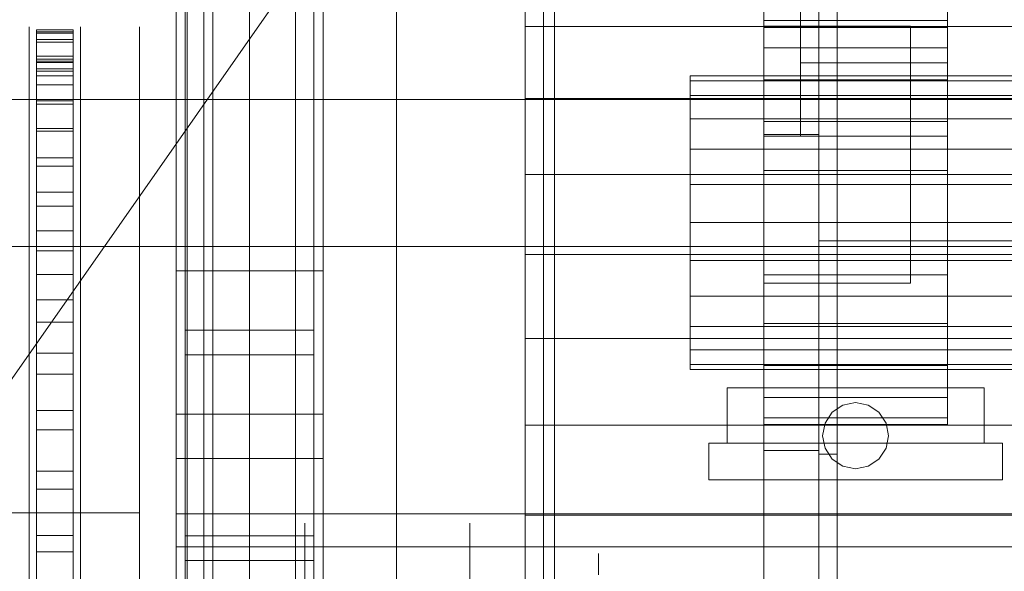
# Model space of a CAD drawing. Header units: millimetres. Extents: x -2233 to 61924, y -68080 to 6847.
# Tile 32 of 256: x -1543 to -1274, y -34168 to -34018. Entities that reach past the tile are written whole.
import ezdxf

# ---------------------------------------------------------------- set-up
doc = ezdxf.new("R2010")
doc.units = ezdxf.units.MM
for name, color, linetype, lineweight in [('COTAS_O', 1, 'Continuous', 0), ('frontal_briquetadora', 7, 'Continuous', 0), ('frontal_C03', 7, 'Continuous', 0), ('frontal_dosificador', 7, 'Continuous', 0), ('frontal_secador', 7, 'Continuous', 0), ('frontal_tolva', 7, 'Continuous', 0)]:
    doc.layers.add(name, color=color, linetype=linetype, lineweight=lineweight)
doc.dimstyles.new('R19_100', dxfattribs={"dimtxt": 250, "dimasz": 150, "dimexe": 150, "dimexo": 80, "dimgap": 100, "dimtad": 1, "dimtih": 1, "dimtoh": 1, "dimdsep": 46, "dimcen": 0.09, "dimadec": 0, "dimazin": 0, "dimtfac": 1, "dimtdec": 4, "dimtofl": 0, "dimtmove": 0, "dimatfit": 3, "dimfxl": 1, "dimtolj": 1, "dimtzin": 0, "dimarcsym": 0})

# ---------------------------------------------------------------- blocks, each defined once
blk = doc.blocks.new('DIM_R27_51')
at = {"layer": 'COTAS_O'}
for p, q in [((-1725, -31700), (-1025, -31700)), ((-1025, -31700), (-1070, -31850)), ((-1025, -34400), (-1025, -31700)), ((-1025, -31700), (-980, -31850)), ((-1025, -34400), (-1070, -34250)), ((-1025, -34400), (-980, -34250)), ((-1725, -34400), (-1025, -34400))]:
    blk.add_line(p, q, dxfattribs=at)
blk.add_text('2700 O', height=250, rotation=90, dxfattribs=at).set_placement((-1125, -33050))
blk = doc.blocks.new('DIM_R27_52')
at = {"layer": 'COTAS_O'}
for p, q in [((-1725, -33700), (-1575, -33655)), ((1725, -33700), (1575, -33655)), ((-1725, -34400), (-1725, -33700)), ((-1725, -33700), (1725, -33700)), ((-1725, -33700), (-1575, -33745)), ((1725, -33700), (1575, -33745)), ((1725, -34400), (1725, -33700))]:
    blk.add_line(p, q, dxfattribs=at)
blk.add_text('3450 O', height=250, dxfattribs=at).set_placement((0, -33600))
blk = doc.blocks.new('DIM_R27_57')
at = {"layer": 'COTAS_O'}
for p, q in [((-1480, -33670), (-780, -33670)), ((-780, -33670), (-825, -33820)), ((-780, -36000), (-780, -33670)), ((-780, -33670), (-735, -33820)), ((-780, -36000), (-825, -35850)), ((-780, -36000), (-735, -35850)), ((-1480, -36000), (-780, -36000))]:
    blk.add_line(p, q, dxfattribs=at)
blk.add_text('2330 O', height=250, rotation=90, dxfattribs=at).set_placement((-880, -34835))
blk = doc.blocks.new('DIM_R27_59')
at = {"layer": 'COTAS_O'}
for p, q in [((-1400, -33000), (-700, -33000)), ((-700, -33000), (-745, -33150)), ((-700, -36000), (-700, -33000)), ((-700, -33000), (-655, -33150)), ((-700, -36000), (-745, -35850)), ((-700, -36000), (-655, -35850)), ((-1400, -36000), (-700, -36000))]:
    blk.add_line(p, q, dxfattribs=at)
blk.add_text('3000 O', height=250, rotation=90, dxfattribs=at).set_placement((-800, -34500))

msp = doc.modelspace()

# ---------------------------------------------------------------- linework, layer by layer
at = {"layer": 'frontal_briquetadora'}
for p, q in [((-1405, -34020.086), (-1405, -34001.746)), ((-1540, -34021.432), (-1540, -34020.159)), ((-1540, -34023.974), (-1540, -34021.432)), ((-1538, -34021.599), (-1538, -34021.008)), ((-1538, -34021.008), (-1538, -34021.918)), ((-1538, -34021.008), (-1528, -34021.008)), ((-1538, -34023.687), (-1538, -34021.599)), ((-1538, -34021.599), (-1528, -34021.599)), ((-1538, -34021.918), (-1538, -34024.323)), ((-1538, -34021.918), (-1528, -34021.918)), ((-1528, -34021.008), (-1528, -34021.918)), ((-1528, -34021.599), (-1528, -34021.008)), ((-1528, -34023.687), (-1528, -34021.599)), ((-1528, -34021.918), (-1528, -34024.323)), ((-1526, -34021.432), (-1526, -34020.159)), ((-1526, -34023.974), (-1526, -34021.432)), ((-1510, -34021.432), (-1510, -34020.159)), ((-1510, -34023.974), (-1510, -34021.432)), ((-1405, -34039.668), (-1405, -34020.086)), ((-630, -34020.086), (-1405, -34020.086)), ((-1540, -34027.772), (-1540, -34023.974)), ((-1538, -34255.522), (-1538, -34023.687)), ((-1538, -34023.687), (-1528, -34023.687)), ((-1538, -34024.323), (-1538, -34028.212)), ((-1538, -34024.323), (-1528, -34024.323)), ((-1528, -34255.522), (-1528, -34023.687)), ((-1528, -34024.323), (-1528, -34028.212)), ((-1526, -34027.772), (-1526, -34023.974)), ((-1510, -34027.772), (-1510, -34023.974)), ((-1540, -34032.813), (-1540, -34027.772)), ((-1540, -34030.642), (-1540, -34030)), ((-1538, -34028.212), (-1538, -34033.566)), ((-1538, -34028.212), (-1528, -34028.212)), ((-1538, -34029.008), (-1538, -34029.894)), ((-1538, -34029.584), (-1538, -34029.008)), ((-1538, -34029.008), (-1528, -34029.008)), ((-1538, -34031.618), (-1538, -34029.584)), ((-1538, -34029.584), (-1528, -34029.584)), ((-1538, -34029.894), (-1538, -34032.237)), ((-1538, -34029.894), (-1528, -34029.894)), ((-1528, -34028.212), (-1528, -34033.566)), ((-1528, -34029.584), (-1528, -34029.008)), ((-1528, -34029.008), (-1528, -34029.894)), ((-1528, -34031.618), (-1528, -34029.584)), ((-1528, -34029.894), (-1528, -34032.237)), ((-1526, -34032.813), (-1526, -34027.772)), ((-1526, -34030.642), (-1526, -34030)), ((-1510, -34032.813), (-1510, -34027.772)), ((-1540, -34032.567), (-1540, -34030.642)), ((-1540, -34035.764), (-1540, -34032.567)), ((-1540, -34039.075), (-1540, -34032.813)), ((-1538, -34263.452), (-1538, -34031.618)), ((-1538, -34031.618), (-1528, -34031.618)), ((-1538, -34032.237), (-1538, -34036.025)), ((-1538, -34032.237), (-1528, -34032.237)), ((-1528, -34263.452), (-1528, -34031.618)), ((-1528, -34032.237), (-1528, -34036.025)), ((-1526, -34032.567), (-1526, -34030.642)), ((-1526, -34035.764), (-1526, -34032.567)), ((-1526, -34039.075), (-1526, -34032.813)), ((-1510, -34039.075), (-1510, -34032.813)), ((-1538, -34033.566), (-1538, -34040.36)), ((-1538, -34033.566), (-1528, -34033.566)), ((-1528, -34033.566), (-1528, -34040.36)), ((-1540, -34040.222), (-1540, -34035.764)), ((-1538, -34036.025), (-1538, -34041.241)), ((-1538, -34036.025), (-1528, -34036.025)), ((-1528, -34036.025), (-1528, -34041.241)), ((-1526, -34040.222), (-1526, -34035.764)), ((-1540, -34046.532), (-1540, -34039.075)), ((-1540, -34045.921), (-1540, -34040.222)), ((-1538, -34040.36), (-1538, -34048.56)), ((-1538, -34040.36), (-1528, -34040.36)), ((-1528, -34040.36), (-1528, -34048.56)), ((-1526, -34046.532), (-1526, -34039.075)), ((-1526, -34045.921), (-1526, -34040.222)), ((-1510, -34046.532), (-1510, -34039.075)), ((-1405, -34060.408), (-1405, -34039.668)), ((-630, -34039.668), (-1405, -34039.668)), ((-1538, -34041.241), (-1538, -34047.859)), ((-1538, -34041.241), (-1528, -34041.241)), ((-1528, -34041.241), (-1528, -34047.859)), ((-1540, -34052.836), (-1540, -34045.921)), ((-1526, -34052.836), (-1526, -34045.921)), ((-1540, -34055.154), (-1540, -34046.532)), ((-1538, -34047.859), (-1538, -34055.846)), ((-1538, -34047.859), (-1528, -34047.859)), ((-1538, -34048.56), (-1538, -34058.126)), ((-1538, -34048.56), (-1528, -34048.56)), ((-1528, -34047.859), (-1528, -34055.846)), ((-1528, -34048.56), (-1528, -34058.126)), ((-1526, -34055.154), (-1526, -34046.532)), ((-1510, -34055.154), (-1510, -34046.532)), ((-1540, -34060.938), (-1540, -34052.836)), ((-1526, -34060.938), (-1526, -34052.836)), ((-1540, -34064.906), (-1540, -34055.154)), ((-1538, -34055.846), (-1538, -34065.165)), ((-1538, -34055.846), (-1528, -34055.846)), ((-1528, -34055.846), (-1528, -34065.165)), ((-1526, -34064.906), (-1526, -34055.154)), ((-1510, -34064.906), (-1510, -34055.154)), ((-1538, -34058.126), (-1538, -34069.012)), ((-1538, -34058.126), (-1528, -34058.126)), ((-1528, -34058.126), (-1528, -34069.012)), ((-1540, -34070.192), (-1540, -34060.938)), ((-1526, -34070.192), (-1526, -34060.938)), ((-1405, -34082.216), (-1405, -34060.408)), ((-630, -34060.408), (-1405, -34060.408)), ((-1540, -34075.747), (-1540, -34064.906)), ((-1526, -34075.747), (-1526, -34064.906)), ((-1510, -34075.747), (-1510, -34064.906)), ((-1538, -34065.165), (-1538, -34075.769)), ((-1538, -34065.165), (-1528, -34065.165)), ((-1528, -34065.165), (-1528, -34075.769)), ((-1540, -34080.559), (-1540, -34070.192)), ((-1538, -34069.012), (-1538, -34081.166)), ((-1538, -34069.012), (-1528, -34069.012)), ((-1528, -34069.012), (-1528, -34081.166)), ((-1526, -34080.559), (-1526, -34070.192)), ((-1540, -34087.632), (-1540, -34075.747)), ((-1526, -34087.632), (-1526, -34075.747)), ((-1510, -34087.632), (-1510, -34075.747)), ((-1538, -34075.769), (-1538, -34087.608)), ((-1538, -34075.769), (-1528, -34075.769)), ((-1528, -34075.769), (-1528, -34087.608)), ((-1540, -34091.994), (-1540, -34080.559)), ((-1526, -34091.994), (-1526, -34080.559)), ((-1538, -34081.166), (-1538, -34094.527)), ((-1538, -34081.166), (-1528, -34081.166)), ((-1528, -34081.166), (-1528, -34094.527)), ((-1510, -34088.791), (-1510, -34083.177)), ((-1405, -34105), (-1405, -34082.216)), ((-630, -34082.216), (-1405, -34082.216)), ((-1540, -34100.514), (-1540, -34087.632)), ((-1538, -34087.608), (-1538, -34100.623)), ((-1538, -34087.608), (-1528, -34087.608)), ((-1528, -34087.608), (-1528, -34100.623)), ((-1526, -34100.514), (-1526, -34087.632)), ((-1510, -34100.514), (-1510, -34087.632)), ((-1510, -34099.562), (-1510, -34088.791)), ((-1540, -34104.448), (-1540, -34091.994)), ((-1526, -34104.448), (-1526, -34091.994)), ((-1538, -34094.527), (-1538, -34109.032)), ((-1538, -34094.527), (-1528, -34094.527)), ((-1528, -34094.527), (-1528, -34109.032)), ((-1510, -34114.62), (-1510, -34099.562)), ((-1540, -34114.338), (-1540, -34100.514)), ((-1538, -34100.623), (-1538, -34114.753)), ((-1538, -34100.623), (-1528, -34100.623)), ((-1528, -34100.623), (-1528, -34114.753)), ((-1526, -34114.338), (-1526, -34100.514)), ((-1510, -34114.338), (-1510, -34100.514)), ((-1540, -34117.868), (-1540, -34104.448)), ((-1526, -34117.868), (-1526, -34104.448)), ((-1405, -34128.662), (-1405, -34105)), ((-630, -34105), (-1405, -34105)), ((-1538, -34109.032), (-1538, -34124.609)), ((-1538, -34109.032), (-1528, -34109.032)), ((-1528, -34109.032), (-1528, -34124.609)), ((-1540, -34129.049), (-1540, -34114.338)), ((-1538, -34114.753), (-1538, -34129.927)), ((-1538, -34114.753), (-1528, -34114.753)), ((-1528, -34114.753), (-1528, -34129.927)), ((-1526, -34129.049), (-1526, -34114.338)), ((-1510, -34129.049), (-1510, -34114.338)), ((-1510, -34132.744), (-1510, -34114.62)), ((-1540, -34132.196), (-1540, -34117.868)), ((-1526, -34132.196), (-1526, -34117.868)), ((-1538, -34124.609), (-1538, -34141.184)), ((-1538, -34124.609), (-1528, -34124.609)), ((-1528, -34124.609), (-1528, -34141.184)), ((-1540, -34144.586), (-1540, -34129.049)), ((-1526, -34144.586), (-1526, -34129.049)), ((-1510, -34144.586), (-1510, -34129.049)), ((-1405, -34153.1), (-1405, -34128.662)), ((-630, -34128.662), (-1405, -34128.662)), ((-1538, -34129.927), (-1538, -34146.072)), ((-1538, -34129.927), (-1528, -34129.927)), ((-1528, -34129.927), (-1528, -34146.072)), ((-1540, -34147.372), (-1540, -34132.196)), ((-1526, -34147.372), (-1526, -34132.196)), ((-1510, -34152.465), (-1510, -34132.744)), ((-1538, -34141.184), (-1538, -34158.675)), ((-1538, -34141.184), (-1528, -34141.184)), ((-1528, -34141.184), (-1528, -34158.675)), ((-1540, -34160.884), (-1540, -34144.586)), ((-1526, -34160.884), (-1526, -34144.586)), ((-1510, -34160.884), (-1510, -34144.586)), ((-1540, -34163.329), (-1540, -34147.372)), ((-1538, -34146.072), (-1538, -34163.111)), ((-1538, -34146.072), (-1528, -34146.072)), ((-1528, -34146.072), (-1528, -34163.111)), ((-1526, -34163.329), (-1526, -34147.372)), ((-1660, -34152.465), (-1510, -34152.465)), ((-1510, -34152.465), (-1510, -34172.186)), ((-1405, -34178.21), (-1405, -34153.1)), ((-630, -34153.1), (-1405, -34153.1)), ((-1465, -34158.033), (-1465, -34155.338)), ((-1420, -34158.033), (-1420, -34155.338)), ((-1538, -34158.675), (-1538, -34176.998)), ((-1538, -34158.675), (-1528, -34158.675)), ((-1528, -34158.675), (-1528, -34176.998)), ((-1465, -34163.372), (-1465, -34158.033)), ((-1420, -34163.372), (-1420, -34158.033)), ((-1540, -34177.878), (-1540, -34160.884)), ((-1526, -34177.878), (-1526, -34160.884)), ((-1510, -34177.878), (-1510, -34160.884)), ((-1540, -34180), (-1540, -34163.329)), ((-1538, -34163.111), (-1538, -34180.96)), ((-1538, -34163.111), (-1528, -34163.111)), ((-1528, -34163.111), (-1528, -34180.96)), ((-1526, -34180), (-1526, -34163.329)), ((-1465, -34171.257), (-1465, -34163.372)), ((-1420, -34171.257), (-1420, -34163.372)), ((-1385, -34164.709), (-1385, -34163.55)), ((-1385, -34166.797), (-1385, -34164.709)), ((-1385, -34169.4), (-1385, -34166.797))]:
    msp.add_line(p, q, dxfattribs=at)
at = {"layer": 'frontal_C03'}
for p, q in [((-1500, -34875.113), (-1500, -32314.944)), ((-1500, -32318.841), (-1500, -34879.011)), ((-1497, -35975), (-1497, -32996.942)), ((-1490, -35975), (-1490, -32996.942)), ((-1497, -35975), (-1497, -33266.434)), ((-1490, -35975), (-1490, -33266.434)), ((-1497, -35975), (-1497, -33805.417)), ((-1490, -35975), (-1490, -33805.417)), ((-1500, -34086.651), (-1500, -33817.159)), ((-1460, -33817.159), (-1460, -34086.651)), ((-1492.5, -34418.43), (-1492.5, -33823.47)), ((-1467.5, -33823.47), (-1467.5, -34418.43)), ((-1497.5, -34158.748), (-1497.5, -33833.28)), ((-1462.5, -33833.28), (-1462.5, -34158.748)), ((-1497.5, -34165.485), (-1497.5, -33840.017)), ((-1462.5, -34165.485), (-1462.5, -33840.017)), ((-1492.5, -34444.787), (-1492.5, -33849.827)), ((-1467.5, -34444.787), (-1467.5, -33849.827)), ((-1500, -34125.629), (-1500, -33856.137)), ((-1460, -34125.629), (-1460, -33856.137)), ((-1500, -34137.755), (-1500, -33868.264)), ((-1460, -33868.264), (-1460, -34137.755)), ((-1500, -34186.478), (-1500, -33916.987)), ((-1460, -34186.478), (-1460, -33916.987)), ((-1480, -34274.308), (-1480, -33927.401)), ((-1440, -33927.401), (-1440, -34274.308)), ((-1480, -33936.384), (-1480, -34283.291)), ((-1440, -34283.291), (-1440, -33936.384)), ((-1460, -34086.651), (-1500, -34086.651)), ((-1500, -34086.651), (-1500, -34125.629)), ((-1500, -34356.142), (-1500, -34086.651)), ((-1460, -34125.629), (-1460, -34086.651)), ((-1460, -34086.651), (-1460, -34356.142)), ((-1497.5, -34109.509), (-1497.5, -34102.771)), ((-1497.5, -34102.771), (-1462.5, -34102.771)), ((-1497.5, -34428.24), (-1497.5, -34102.771)), ((-1462.5, -34102.771), (-1462.5, -34109.509)), ((-1462.5, -34102.771), (-1462.5, -34428.24)), ((-1462.5, -34109.509), (-1497.5, -34109.509)), ((-1497.5, -34434.977), (-1497.5, -34109.509)), ((-1462.5, -34434.977), (-1462.5, -34109.509)), ((-1500, -34125.629), (-1460, -34125.629)), ((-1500, -34395.121), (-1500, -34125.629)), ((-1460, -34395.121), (-1460, -34125.629)), ((-1460, -34137.755), (-1500, -34137.755)), ((-1500, -34137.755), (-1500, -34186.478)), ((-1500, -34407.247), (-1500, -34137.755)), ((-1460, -34186.478), (-1460, -34137.755)), ((-1460, -34137.755), (-1460, -34407.247)), ((-1500, -34161.736), (-1500, -34152.753)), ((-1500, -34152.753), (1500, -34152.753)), ((-1500, -34186.859), (-1500, -34152.753)), ((-1462.5, -34158.748), (-1497.5, -34158.748)), ((-1497.5, -34158.748), (-1497.5, -34165.485)), ((-1462.5, -34165.485), (-1462.5, -34158.748)), ((1500, -34161.736), (-1500, -34161.736)), ((-1500, -34161.736), (-1500, -34195.842)), ((-1497.5, -34165.485), (-1462.5, -34165.485))]:
    msp.add_line(p, q, dxfattribs=at)
at = {"layer": 'frontal_dosificador'}
for p, q in [((-1500, -34040), (-1500, -34000)), ((-500, -34040), (-1850, -34040)), ((-500, -34040), (-1770, -34040)), ((-1500, -34040), (-1650, -34040)), ((-500, -34080), (-1850, -34080))]:
    msp.add_line(p, q, dxfattribs=at)
at = {"layer": 'frontal_secador'}
for p, q in [((-1400, -36000), (-1400, -33000)), ((-1340, -36000), (-1340, -33000)), ((-1400, -36000), (-1400, -33075)), ((-1400, -35590), (-1400, -33075)), ((-1400, -35940), (-1400, -33075)), ((-1400, -34650), (-1400, -33075)), ((-1397, -35940), (-1397, -33075)), ((-1325, -36000), (-1325, -33075)), ((-1325, -35590), (-1325, -33075)), ((-1325, -35980), (-1325, -33075)), ((-1320, -35980), (-1320, -33075)), ((-1400, -36000), (-1400, -33250)), ((-1330, -34030), (-1330, -34002)), ((-1290, -34030), (-1290, -34002)), ((-1340, -34020.374), (-1340, -34018.5)), ((-1290, -34018.5), (-1340, -34018.5)), ((-1290, -34020.374), (-1290, -34018.5)), ((-1340, -34020), (-1300, -34020)), ((-1340, -34050), (-1340, -34020)), ((-1340, -34025.869), (-1340, -34020.374)), ((-1290, -34020.374), (-1340, -34020.374)), ((-1300, -34050), (-1300, -34020)), ((-1290, -34025.869), (-1290, -34020.374)), ((-1340, -34034.609), (-1340, -34025.869)), ((-1290, -34025.869), (-1340, -34025.869)), ((-1290, -34034.609), (-1290, -34025.869)), ((-1330, -34030), (-1290, -34030)), ((-1330, -34050), (-1330, -34030)), ((-1290, -34050), (-1290, -34030)), ((-1360, -34034.863), (-1360, -34033.5)), ((1360, -34033.5), (-1360, -34033.5)), ((-1360, -34038.859), (-1360, -34034.863)), ((1360, -34034.863), (-1360, -34034.863)), ((-1340, -34046), (-1340, -34034.609)), ((-1290, -34034.609), (-1340, -34034.609)), ((-1290, -34046), (-1290, -34034.609)), ((-1360, -34045.216), (-1360, -34038.859)), ((1360, -34038.859), (-1360, -34038.859)), ((-1360, -34053.5), (-1360, -34045.216)), ((1360, -34045.216), (-1360, -34045.216)), ((-1340, -34059.265), (-1340, -34046)), ((-1290, -34046), (-1340, -34046)), ((-1290, -34059.265), (-1290, -34046)), ((-1340, -34049.5), (-1325, -34049.5)), ((-1340, -34135.5), (-1340, -34049.5)), ((-1340, -34050), (-1300, -34050)), ((-1340, -34090), (-1340, -34050)), ((-1330, -34050), (-1290, -34050)), ((-1325, -34135.5), (-1325, -34049.5)), ((-1300, -34090), (-1300, -34050)), ((-1360, -34063.147), (-1360, -34053.5)), ((1360, -34053.5), (-1360, -34053.5)), ((-1340, -34073.5), (-1340, -34059.265)), ((-1290, -34059.265), (-1340, -34059.265)), ((-1290, -34073.5), (-1290, -34059.265)), ((-1360, -34073.5), (-1360, -34063.147)), ((1360, -34063.147), (-1360, -34063.147)), ((-1360, -34073.5), (-1360, -34083.853)), ((-1360, -34073.5), (1360, -34073.5)), ((-1340, -34073.5), (-1340, -34087.735)), ((-1340, -34073.5), (-1290, -34073.5)), ((-1325, -34073.5), (-1320, -34073.5)), ((-1325, -34136.5), (-1325, -34073.5)), ((-1325, -34073.5), (-1262, -34073.5)), ((-1325, -34078.5), (-1325, -34073.5)), ((-1320, -34136.5), (-1320, -34073.5)), ((-1290, -34087.735), (-1290, -34073.5)), ((-1325, -34078.5), (-1262, -34078.5)), ((-1360, -34083.853), (-1360, -34093.5)), ((1360, -34083.853), (-1360, -34083.853)), ((-1340, -34087.735), (-1340, -34101)), ((-1290, -34087.735), (-1340, -34087.735)), ((-1290, -34087.735), (-1290, -34101)), ((-1340, -34090), (-1300, -34090)), ((-1360, -34093.5), (-1360, -34101.784)), ((1360, -34093.5), (-1360, -34093.5)), ((-1360, -34101.784), (-1360, -34108.141)), ((1360, -34101.784), (-1360, -34101.784)), ((-1340, -34101), (-1340, -34112.391)), ((-1290, -34101), (-1340, -34101)), ((-1290, -34101), (-1290, -34112.391)), ((-1360, -34108.141), (-1360, -34112.137)), ((1360, -34108.141), (-1360, -34108.141)), ((-1360, -34112.137), (-1360, -34113.5)), ((1360, -34112.137), (-1360, -34112.137)), ((-1340, -34112.391), (-1340, -34121.131)), ((-1290, -34112.391), (-1340, -34112.391)), ((-1290, -34112.391), (-1290, -34121.131)), ((1360, -34113.5), (-1360, -34113.5)), ((-1350, -34118.5), (-1280, -34118.5)), ((-1350, -34133.5), (-1350, -34118.5)), ((-1280, -34133.5), (-1280, -34118.5)), ((-1340, -34121.131), (-1340, -34126.626)), ((-1290, -34121.131), (-1340, -34121.131)), ((-1290, -34121.131), (-1290, -34126.626)), ((-1321.364, -34125.136), (-1318.444, -34123.185)), ((-1318.444, -34123.185), (-1315, -34122.5)), ((-1315, -34122.5), (-1311.556, -34123.185)), ((-1311.556, -34123.185), (-1308.636, -34125.136)), ((-1340, -34126.626), (-1340, -34128.5)), ((-1290, -34126.626), (-1340, -34126.626)), ((-1323.315, -34128.056), (-1321.364, -34125.136)), ((-1308.636, -34125.136), (-1306.685, -34128.056)), ((-1290, -34126.626), (-1290, -34128.5)), ((-1290, -34128.5), (-1340, -34128.5)), ((-1324, -34131.5), (-1323.315, -34128.056)), ((-1306.685, -34128.056), (-1306, -34131.5)), ((-1323.315, -34134.944), (-1324, -34131.5)), ((-1306, -34131.5), (-1306.685, -34134.944)), ((-1355, -34133.5), (-1275, -34133.5)), ((-1355, -34143.5), (-1355, -34133.5)), ((-1350, -34133.5), (-1280, -34133.5)), ((-1275, -34143.5), (-1275, -34133.5)), ((-1340, -34135.5), (-1325, -34135.5)), ((-1325, -34136.5), (-1320, -34136.5)), ((-1321.364, -34137.864), (-1323.315, -34134.944)), ((-1306.685, -34134.944), (-1308.636, -34137.864)), ((-1318.444, -34139.815), (-1321.364, -34137.864)), ((-1315, -34140.5), (-1318.444, -34139.815)), ((-1311.556, -34139.815), (-1315, -34140.5)), ((-1308.636, -34137.864), (-1311.556, -34139.815)), ((-1355, -34143.5), (-1275, -34143.5))]:
    msp.add_line(p, q, dxfattribs=at)
at = {"layer": 'frontal_tolva'}
msp.add_line((-1720.416, -34367.194), (-673.416, -32870.194), dxfattribs=at)

# ---------------------------------------------------------------- dimensions: what is measured, and where the dimension line sits
at = {"layer": 'COTAS_O'}
for p1, p2, distance, picture, middle in [((-1725, -34400), (-1725, -31700), -700, 'DIM_R27_51', (-1025, -33050)), ((-1400, -36000), (-1400, -33000), -700, 'DIM_R27_59', (-700, -34500)), ((-1725, -34400), (1725, -34400), 700, 'DIM_R27_52', (0, -33700)), ((-1480, -36000), (-1480, -33670), -700, 'DIM_R27_57', (-780, -34835))]:
    dim = msp.add_aligned_dim(p1=p1, p2=p2, distance=distance, text='<> O', dimstyle='R19_100', dxfattribs=at)
    dim.commit()
    dim.dimension.update_dxf_attribs({"geometry": picture, "text_midpoint": middle})

doc.saveas('drawing.dxf')
